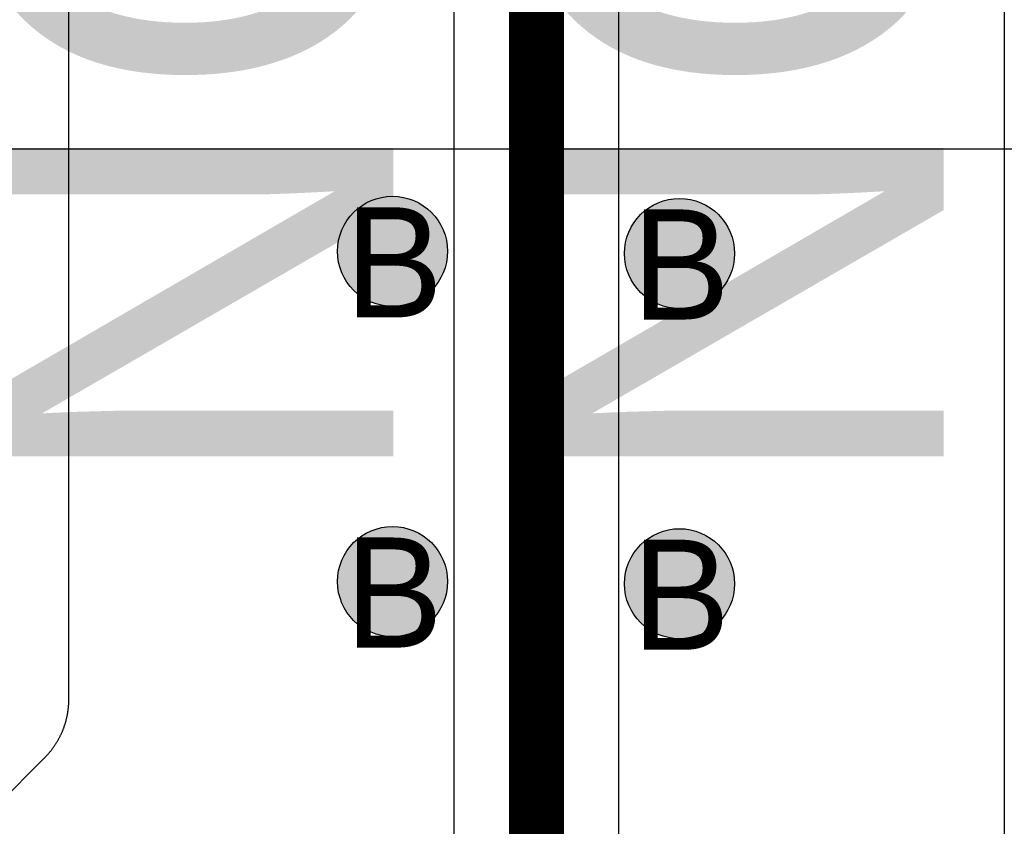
# Model space of a CAD drawing. Header units: millimetres. Extents: x -1.5 to 11.1, y -3 to 5.
# Tile 110 of 256: x 0.806 to 0.985, y 1.877 to 2.023. Entities that reach past the tile are written whole.
import ezdxf

# ---------------------------------------------------------------- set-up
doc = ezdxf.new("R2010")
doc.units = ezdxf.units.MM
doc.header["$MEASUREMENT"] = 0
for name, color, linetype, true_color in [('BottomLayer', 5, 'Continuous', 0x0000ff), ('BottomSolder', 6, 'Continuous', 0xff00ff), ('DrillDrawing', 1, 'Continuous', 0xff0000), ('Metal_2', 7, 'Continuous', 0x7f0000), ('Metal_3', 7, 'Continuous', 0x3f7f00), ('TopLayer', 1, 'Continuous', 0xff0000), ('TopOverlay', 2, 'Continuous', 0xffff00)]:
    doc.layers.add(name, color=color, linetype=linetype, true_color=true_color)
doc.styles.add('textstyle689', font='txt')
doc.styles.add('textstyle690', font='txt')
doc.styles.add('textstyle691', font='txt')
doc.styles.add('textstyle692', font='txt')
doc.styles.add('textstyle88', font='txt')
doc.styles.add('textstyle89', font='txt')

msp = doc.modelspace()

# ---------------------------------------------------------------- hatches: boundary and pattern name
at = {"layer": 'BottomLayer', "true_color": 0x0000ff}
h = msp.add_hatch(color=5, dxfattribs=at)
edge = h.paths.add_edge_path(flags=0)
edge.add_arc((0.87384, 1.98139), 0.01, 0, 360)
h = msp.add_hatch(color=5, dxfattribs=at)
edge = h.paths.add_edge_path(flags=0)
edge.add_arc((0.926, 1.981), 0.01, 0, 360)
h = msp.add_hatch(color=5, dxfattribs=at)
edge = h.paths.add_edge_path(flags=0)
edge.add_arc((0.87384, 1.92139), 0.01, 0, 360)
h = msp.add_hatch(color=5, dxfattribs=at)
edge = h.paths.add_edge_path(flags=0)
edge.add_arc((0.926, 1.921), 0.01, 0, 360)
at = {"layer": 'Metal_2', "true_color": 0x7f0000}
h = msp.add_hatch(color=16, dxfattribs=at)
edge = h.paths.add_edge_path(flags=0)
edge.add_arc((0.87384, 1.98139), 0.01, 0, 360)
h = msp.add_hatch(color=16, dxfattribs=at)
edge = h.paths.add_edge_path(flags=0)
edge.add_arc((0.926, 1.981), 0.01, 0, 360)
h = msp.add_hatch(color=16, dxfattribs=at)
edge = h.paths.add_edge_path(flags=0)
edge.add_arc((0.87384, 1.92139), 0.01, 0, 360)
h = msp.add_hatch(color=16, dxfattribs=at)
edge = h.paths.add_edge_path(flags=0)
edge.add_arc((0.926, 1.921), 0.01, 0, 360)
at = {"layer": 'Metal_3', "true_color": 0x3f7f00}
h = msp.add_hatch(color=76, dxfattribs=at)
edge = h.paths.add_edge_path(flags=0)
edge.add_arc((0.87384, 1.98139), 0.01, 0, 360)
h = msp.add_hatch(color=76, dxfattribs=at)
edge = h.paths.add_edge_path(flags=0)
edge.add_arc((0.926, 1.981), 0.01, 0, 360)
h = msp.add_hatch(color=76, dxfattribs=at)
edge = h.paths.add_edge_path(flags=0)
edge.add_arc((0.87384, 1.92139), 0.01, 0, 360)
h = msp.add_hatch(color=76, dxfattribs=at)
edge = h.paths.add_edge_path(flags=0)
edge.add_arc((0.926, 1.921), 0.01, 0, 360)
at = {"layer": 'TopLayer', "true_color": 0xff0000}
h = msp.add_hatch(color=1, dxfattribs=at)
edge = h.paths.add_edge_path(flags=0)
edge.add_arc((0.87384, 1.98139), 0.01, 0, 360)
h = msp.add_hatch(color=1, dxfattribs=at)
edge = h.paths.add_edge_path(flags=0)
edge.add_arc((0.926, 1.981), 0.01, 0, 360)
h = msp.add_hatch(color=1, dxfattribs=at)
edge = h.paths.add_edge_path(flags=0)
edge.add_arc((0.87384, 1.92139), 0.01, 0, 360)
h = msp.add_hatch(color=1, dxfattribs=at)
edge = h.paths.add_edge_path(flags=0)
edge.add_arc((0.926, 1.921), 0.01, 0, 360)

# ---------------------------------------------------------------- linework, layer by layer
at = {"layer": 'BottomLayer', "color": 5, "true_color": 0x0000ff}
for centre in [(0.87384, 1.98139), (0.926, 1.981), (0.87384, 1.92139), (0.926, 1.921)]:
    msp.add_circle(centre, 0.01, dxfattribs=at)
at = {"layer": 'BottomSolder'}
msp.add_line((0.00541, 2), (1.19459, 2), dxfattribs=at)
at = {"layer": 'Metal_2', "color": 16, "true_color": 0x7f0000}
for centre in [(0.87384, 1.98139), (0.926, 1.981), (0.87384, 1.92139), (0.926, 1.921)]:
    msp.add_circle(centre, 0.01, dxfattribs=at)
at = {"layer": 'Metal_3'}
msp.add_line((0.985, 2.06789), (0.985, 1.83121), dxfattribs=at)
at = {"layer": 'Metal_3', "color": 76, "true_color": 0x3f7f00}
for centre in [(0.87384, 1.98139), (0.926, 1.981), (0.87384, 1.92139), (0.926, 1.921)]:
    msp.add_circle(centre, 0.01, dxfattribs=at)
at = {"layer": 'TopLayer'}
for p, q in [((0.815, 1.90002), (0.815, 2.06571)), ((0.885, 2.06571), (0.885, 1.85621)), ((0.915, 1.85), (0.915, 2.06571)), ((0.985, 2.06571), (0.985, 1.83121)), ((0.81496, 1.89891), (0.81497, 1.89902)), ((0.81497, 1.89913), (0.81498, 1.89923)), ((0.81497, 1.89902), (0.81497, 1.89913)), ((0.81498, 1.89923), (0.81499, 1.89935)), ((0.81499, 1.89956), (0.815, 1.89967)), ((0.81499, 1.89945), (0.81499, 1.89956)), ((0.81499, 1.89935), (0.81499, 1.89945)), ((0.815, 1.9), (0.815, 1.90002)), ((0.815, 1.89989), (0.815, 1.9)), ((0.815, 1.89978), (0.815, 1.89989)), ((0.815, 1.89967), (0.815, 1.89978)), ((0.81471, 1.89707), (0.81473, 1.89718)), ((0.81473, 1.89718), (0.81475, 1.89729)), ((0.81475, 1.89729), (0.81477, 1.8974)), ((0.81477, 1.8974), (0.81479, 1.8975)), ((0.81479, 1.8975), (0.81481, 1.89761)), ((0.81481, 1.89761), (0.81483, 1.89772)), ((0.81483, 1.89772), (0.81484, 1.89783)), ((0.81484, 1.89783), (0.81486, 1.89793)), ((0.81486, 1.89793), (0.81487, 1.89804)), ((0.81487, 1.89804), (0.81489, 1.89815)), ((0.81489, 1.89815), (0.8149, 1.89826)), ((0.8149, 1.89826), (0.81491, 1.89837)), ((0.81491, 1.89837), (0.81492, 1.89848)), ((0.81492, 1.89848), (0.81493, 1.89858)), ((0.81493, 1.89858), (0.81494, 1.89869)), ((0.81494, 1.89869), (0.81495, 1.8988)), ((0.81495, 1.8988), (0.81496, 1.89891)), ((0.81424, 1.89528), (0.81427, 1.89539)), ((0.81427, 1.89539), (0.81431, 1.89549)), ((0.81431, 1.89549), (0.81432, 1.89553)), ((0.81432, 1.89553), (0.81434, 1.89559)), ((0.81434, 1.89559), (0.81437, 1.8957)), ((0.81437, 1.8957), (0.8144, 1.8958)), ((0.8144, 1.8958), (0.81443, 1.89591)), ((0.81443, 1.89591), (0.81446, 1.89601)), ((0.81446, 1.89601), (0.81449, 1.89612)), ((0.81449, 1.89612), (0.81452, 1.89622)), ((0.81452, 1.89622), (0.81454, 1.89633)), ((0.81454, 1.89633), (0.81457, 1.89643)), ((0.81457, 1.89643), (0.8146, 1.89654)), ((0.8146, 1.89654), (0.81462, 1.89665)), ((0.81462, 1.89665), (0.81464, 1.89675)), ((0.81464, 1.89675), (0.81467, 1.89686)), ((0.81467, 1.89686), (0.81469, 1.89697)), ((0.81469, 1.89697), (0.81471, 1.89707)), ((0.8135, 1.89346), (0.81355, 1.89356)), ((0.81355, 1.89356), (0.81359, 1.89366)), ((0.81359, 1.89366), (0.81364, 1.89376)), ((0.81364, 1.89376), (0.81369, 1.89386)), ((0.81369, 1.89386), (0.81373, 1.89396)), ((0.81373, 1.89396), (0.81377, 1.89406)), ((0.81377, 1.89406), (0.81382, 1.89416)), ((0.81382, 1.89416), (0.81386, 1.89426)), ((0.81386, 1.89426), (0.8139, 1.89436)), ((0.8139, 1.89436), (0.81394, 1.89446)), ((0.81394, 1.89446), (0.81398, 1.89456)), ((0.81398, 1.89456), (0.81402, 1.89467)), ((0.81402, 1.89467), (0.81406, 1.89477)), ((0.81406, 1.89477), (0.8141, 1.89487)), ((0.8141, 1.89487), (0.81413, 1.89497)), ((0.81413, 1.89497), (0.81417, 1.89508)), ((0.81417, 1.89508), (0.8142, 1.89518)), ((0.8142, 1.89518), (0.81424, 1.89528)), ((0.81253, 1.89176), (0.81259, 1.89185)), ((0.81259, 1.89185), (0.81265, 1.89194)), ((0.81265, 1.89194), (0.81271, 1.89203)), ((0.81271, 1.89203), (0.81277, 1.89213)), ((0.81277, 1.89213), (0.81282, 1.89222)), ((0.81282, 1.89222), (0.81288, 1.89231)), ((0.81288, 1.89231), (0.81294, 1.89241)), ((0.81294, 1.89241), (0.81299, 1.8925)), ((0.81299, 1.8925), (0.81304, 1.89259)), ((0.81304, 1.89259), (0.8131, 1.89269)), ((0.8131, 1.89269), (0.81315, 1.89279)), ((0.81315, 1.89279), (0.8132, 1.89288)), ((0.8132, 1.89288), (0.81325, 1.89298)), ((0.81325, 1.89298), (0.81327, 1.89302)), ((0.81327, 1.89302), (0.81331, 1.89307)), ((0.81331, 1.89307), (0.81336, 1.89317)), ((0.81336, 1.89317), (0.8134, 1.89327)), ((0.8134, 1.89327), (0.81345, 1.89337)), ((0.81345, 1.89337), (0.8135, 1.89346)), ((0.81113, 1.88995), (0.81121, 1.89003)), ((0.81121, 1.89003), (0.81128, 1.89011)), ((0.81128, 1.89011), (0.81135, 1.89019)), ((0.81135, 1.89019), (0.81142, 1.89027)), ((0.81142, 1.89027), (0.81149, 1.89036)), ((0.81149, 1.89036), (0.81156, 1.89044)), ((0.81156, 1.89044), (0.81163, 1.89053)), ((0.81163, 1.89053), (0.8117, 1.89061)), ((0.8117, 1.89061), (0.81177, 1.8907)), ((0.81177, 1.8907), (0.81183, 1.89078)), ((0.81183, 1.89078), (0.8119, 1.89087)), ((0.8119, 1.89087), (0.81197, 1.89096)), ((0.81197, 1.89096), (0.81203, 1.89104)), ((0.81203, 1.89104), (0.8121, 1.89113)), ((0.8121, 1.89113), (0.81216, 1.89122)), ((0.81216, 1.89122), (0.81222, 1.89131)), ((0.81222, 1.89131), (0.81229, 1.8914)), ((0.81229, 1.8914), (0.81235, 1.89149)), ((0.81235, 1.89149), (0.81241, 1.89158)), ((0.81241, 1.89158), (0.81247, 1.89167)), ((0.81247, 1.89167), (0.81253, 1.89176)), ((0.715, 1.79379), (0.81059, 1.88938)), ((0.81059, 1.88938), (0.81061, 1.88939)), ((0.81061, 1.88939), (0.81068, 1.88947)), ((0.81068, 1.88947), (0.81076, 1.88955)), ((0.81076, 1.88955), (0.81084, 1.88963)), ((0.81084, 1.88963), (0.81091, 1.88971)), ((0.81091, 1.88971), (0.81099, 1.88979)), ((0.81099, 1.88979), (0.81106, 1.88987)), ((0.81106, 1.88987), (0.81113, 1.88995))]:
    msp.add_line(p, q, dxfattribs=at)
msp.add_lwpolyline([(0.9, 1.85, 0.01, 0.01, 0), (0.9, 2.8, 0.01, 0.01, 0)], format="xyseb", dxfattribs=at)
at = {"layer": 'TopLayer', "color": 1, "true_color": 0xff0000}
for centre in [(0.87384, 1.98139), (0.926, 1.981), (0.87384, 1.92139), (0.926, 1.921)]:
    msp.add_circle(centre, 0.01, dxfattribs=at)

# ---------------------------------------------------------------- texts
at = {"layer": 'DrillDrawing'}
for style, p in [('textstyle691', (0.86517, 1.9694)), ('textstyle692', (0.91734, 1.969)), ('textstyle689', (0.86517, 1.9094)), ('textstyle690', (0.91734, 1.909))]:
    msp.add_text('B', height=0.02, dxfattribs=dict(at, style=style)).set_placement(p)
at = {"layer": 'TopOverlay'}
for style, p in [('textstyle88', (0.87401, 1.93589)), ('textstyle89', (0.97401, 1.93589))]:
    msp.add_text('NC', height=0.075, rotation=90, dxfattribs=dict(at, style=style)).set_placement(p)

doc.saveas('drawing.dxf')
